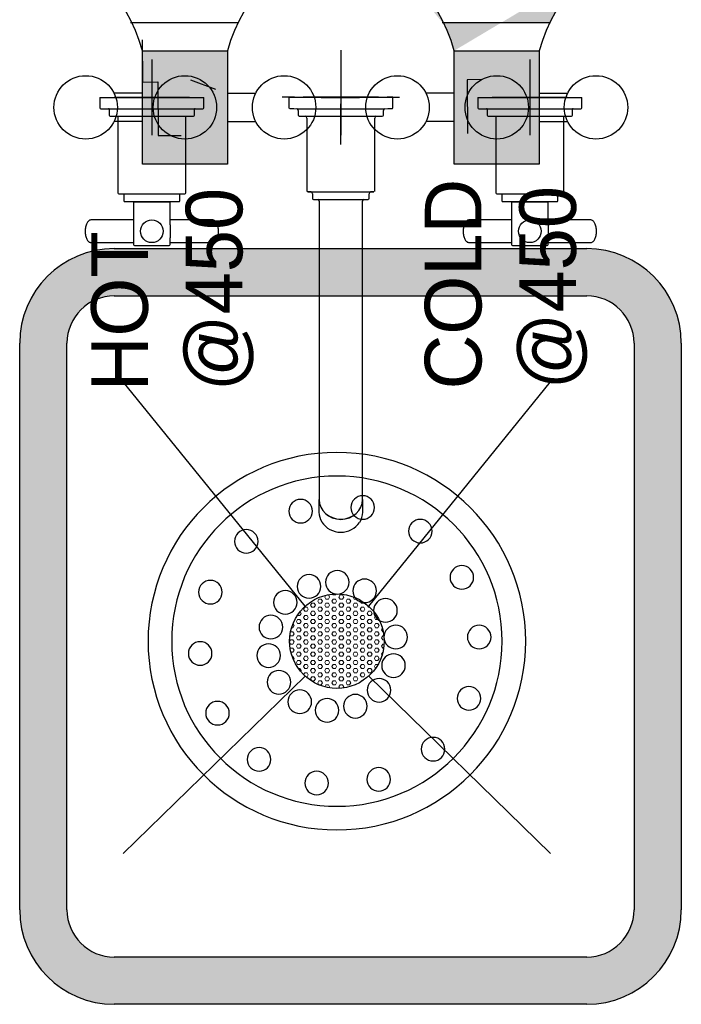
# Model space of a CAD drawing. Header units: inches. Extents: x 1703 to 137267, y -37098 to 14102.
# Tile 101 of 139: x 94059 to 94409, y 7597 to 8118. Entities that reach past the tile are written whole.
import ezdxf

# ---------------------------------------------------------------- set-up
doc = ezdxf.new("R2010")
doc.units = ezdxf.units.IN
doc.header["$MEASUREMENT"] = 0
doc.layers.add('CKD Dimensions', color=7, linetype='Continuous', lineweight=0)
doc.layers.add('CKD Equipments', color=252, linetype='Continuous', lineweight=0)
for name, color, linetype in [('CKD Plumbing', 6, 'Continuous'), ('EQUI.', 4, 'Continuous'), ('EQUIPMENT', 1, 'Continuous'), ('kitchen equip1', 8, 'Continuous')]:
    doc.layers.add(name, color=color, linetype=linetype)

# ---------------------------------------------------------------- blocks, each defined once
blk = doc.blocks.new('G$C92792038')
at = {"layer": 'CKD Dimensions'}
h = blk.add_hatch(color=61, dxfattribs=at)
h.dxf.hatch_style = 1
edge = h.paths.add_edge_path()
edge.add_line((50, 400.0000000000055), (300, 400.0000000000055))
edge.add_arc((300, 350.0000000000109), 50, 359.99999999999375, 90, ccw=False)
edge.add_line((350, 350.0000000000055), (350, 50.00000000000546))
edge.add_arc((300, 50), 49.99999999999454, 269.99999999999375, 360, ccw=False)
edge.add_line((300, 5.456968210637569e-12), (50, 5.456968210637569e-12))
edge.add_arc((50, 50), 50, 179.9999999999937, 270, ccw=False)
edge.add_line((0, 50.00000000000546), (0, 350.0000000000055))
edge.add_arc((50, 350.0000000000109), 49.99999999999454, 89.99999999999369, 180, ccw=False)
edge = h.paths.add_edge_path(flags=16)
edge.add_arc((299.9999999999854, 50.00000000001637), 25.00000000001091, 270.0000000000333, 359.999999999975)
edge.add_line((325, 50.00000000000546), (325, 350.0000000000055))
edge.add_arc((299.9999999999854, 349.9999999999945), 25.00000000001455, 0, 89.99999999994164)
edge.add_line((300, 375.0000000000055), (50, 375.0000000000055))
edge.add_arc((50.00000000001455, 349.9999999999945), 25.00000000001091, 90.00000000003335, 179.999999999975)
edge.add_line((25, 350.0000000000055), (25, 50.00000000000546))
edge.add_arc((50.00000000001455, 50.00000000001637), 25.00000000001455, 180, 269.9999999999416)
edge.add_line((50, 25.00000000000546), (300, 25.00000000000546))
h = blk.add_hatch(dxfattribs=at)
h.set_pattern_fill('HEX', color=256, scale=10)
h.set_pattern_definition([(0, (-71622.69683852, -11169.51708209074), (0, 2.165063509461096), [1.25, -2.5]), (120, (-71622.69683852, -11169.51708209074), (-1.875, -1.082531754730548), [1.25, -2.5]), (59.99999999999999, (-71621.44683852, -11169.51708209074), (-1.875, 1.082531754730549), [1.25, -2.5])])
edge = h.paths.add_edge_path()
edge.add_arc((167.8000880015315, 192.219036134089), 24.99999999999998, 0, 360)
at = {"layer": 'CKD Equipments'}
for points in [[(150.9712188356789, 210.7065768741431), (54.80008800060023, 329.5391715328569)], [(150.9712188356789, 210.7065768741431), (54.80008800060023, 329.5391715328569)], [(150.9712188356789, 210.7065768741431), (54.80008800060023, 329.5391715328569)], [(184.6289571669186, 210.7065768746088), (280.8000880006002, 329.5391715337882)], [(184.6289571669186, 210.7065768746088), (280.8000880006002, 329.5391715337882)], [(184.6289571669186, 210.7065768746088), (280.8000880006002, 329.5391715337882)]]:
    blk.add_lwpolyline(points, dxfattribs=at)
at = {"layer": 'EQUI.'}
for p, q in [((50, 400.0000000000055), (300, 400.0000000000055)), ((50, 375.0000000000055), (300, 375.0000000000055)), ((0, 50.00000000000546), (0, 350.0000000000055)), ((25, 50.00000000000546), (25, 350.0000000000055)), ((325, 350.0000000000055), (325, 50.00000000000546)), ((350, 350.0000000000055), (350, 50.00000000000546)), ((300, 25.00000000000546), (50, 25.00000000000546)), ((300, 5.456968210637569e-12), (50, 5.456968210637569e-12))]:
    blk.add_line(p, q, dxfattribs=at)
for points in [[(150.9712188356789, 210.7065768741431), (54.80008800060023, 329.5391715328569)], [(184.6289571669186, 210.7065768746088), (280.8000880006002, 329.5391715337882)], [(54.80008800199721, 79.89890073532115), (150.9712188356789, 173.7314953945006)], [(54.80008800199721, 79.89890073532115), (150.9712188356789, 173.7314953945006)], [(54.80008800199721, 79.89890073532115), (150.9712188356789, 173.7314953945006)], [(54.80008800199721, 79.89890073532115), (150.9712188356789, 173.7314953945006)], [(280.8000880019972, 79.89890073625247), (184.6289571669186, 173.7314953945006)], [(280.8000880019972, 79.89890073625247), (184.6289571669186, 173.7314953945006)], [(280.8000880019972, 79.89890073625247), (184.6289571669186, 173.7314953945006)], [(280.8000880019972, 79.89890073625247), (184.6289571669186, 173.7314953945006)]]:
    blk.add_lwpolyline(points, dxfattribs=at)
blk.add_circle((167.8000880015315, 192.219036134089), 24.99999999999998, dxfattribs=at)
blk.add_circle((167.8000880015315, 192.219036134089), 24.99999999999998, dxfattribs=at)
blk.add_circle((167.8000880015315, 192.219036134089), 24.99999999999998, dxfattribs=at)
blk.add_circle((167.8000880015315, 192.219036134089), 24.99999999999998, dxfattribs=at)
for centre, radius, start, end in [((50, 350.0000000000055), 50, 90, 180), ((300, 350.0000000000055), 50, 0, 90), ((50, 350.0000000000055), 25, 90, 180), ((300, 350.0000000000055), 25, 0, 90), ((50, 50.00000000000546), 50, 180, 270), ((50, 50.00000000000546), 25, 180, 270), ((300, 50.00000000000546), 50, 270, 0), ((300, 50.00000000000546), 25, 270, 0)]:
    blk.add_arc(centre, radius, start, end, dxfattribs=at)
at = {"layer": 'EQUIPMENT'}
for p, q in [((169.8843884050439, 505.1115315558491), (169.8843884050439, 483.6124696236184)), ((69.88438840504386, 500.1086363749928), (69.88438840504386, 460.1086372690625)), ((169.8843884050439, 500.1115316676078), (169.8843884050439, 460.1115325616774)), ((269.8843884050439, 500.1086363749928), (269.8843884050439, 460.1086372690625)), ((42.38438840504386, 480.1086368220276), (97.38438840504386, 480.1086368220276)), ((42.38438840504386, 480.1086368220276), (42.38438840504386, 474.6086368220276)), ((89.88438795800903, 480.1086368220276), (49.8843888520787, 480.1086368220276)), ((97.38438840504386, 474.6086368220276), (97.38438840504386, 480.1086368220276)), ((144.8843889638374, 480.1115321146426), (138.8843884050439, 480.1115321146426)), ((142.3843884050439, 480.1115321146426), (142.3843884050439, 474.6115321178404)), ((189.884387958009, 480.1115321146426), (149.8843888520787, 480.1115321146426)), ((194.8843878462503, 480.1115321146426), (200.8843884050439, 480.1115321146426)), ((197.3843884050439, 474.6115321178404), (197.3843884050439, 480.1115321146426)), ((242.3843884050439, 480.1086368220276), (297.3843884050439, 480.1086368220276)), ((242.3843884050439, 480.1086368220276), (242.3843884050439, 474.6086368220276)), ((289.884387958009, 480.1086368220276), (249.8843888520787, 480.1086368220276)), ((297.3843884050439, 474.6086368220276), (297.3843884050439, 480.1086368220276)), ((169.8843884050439, 455.1115326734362), (169.8843884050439, 476.6105946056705)), ((42.88438840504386, 474.1086368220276), (96.88438840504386, 474.1086368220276)), ((47.38438840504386, 473.6086368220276), (47.38438840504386, 470.6086368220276)), ((47.88438840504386, 470.1086368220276), (91.88438840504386, 470.1086368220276)), ((51.88438840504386, 470.1086368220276), (51.88438840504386, 429.6086368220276)), ((87.88438840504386, 429.6086368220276), (87.88438840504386, 470.1086368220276)), ((92.38438840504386, 470.6086368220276), (92.38438840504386, 473.6086368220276)), ((147.3843884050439, 473.1115321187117), (147.3843884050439, 470.6115321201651)), ((151.8843884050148, 469.1115321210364), (151.8843884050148, 430.6115321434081)), ((187.8843884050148, 430.6115321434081), (187.8843884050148, 469.1115321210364)), ((192.3843884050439, 470.6115321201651), (192.3843884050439, 473.1115321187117)), ((242.8843884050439, 474.1086368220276), (296.8843884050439, 474.1086368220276)), ((247.3843884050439, 473.6086368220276), (247.3843884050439, 470.6086368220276)), ((247.8843884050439, 470.1086368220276), (291.8843884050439, 470.1086368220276)), ((251.8843884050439, 470.1086368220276), (251.8843884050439, 429.6086368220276)), ((287.8843884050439, 429.6086368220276), (287.8843884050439, 470.1086368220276)), ((292.3843884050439, 470.6086368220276), (292.3843884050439, 473.6086368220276)), ((52.38438840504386, 429.1086368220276), (87.38438840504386, 429.1086368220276)), ((55.03438840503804, 429.1086368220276), (55.03438840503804, 425.4086368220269)), ((84.73438840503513, 425.4086368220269), (84.73438840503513, 429.1086368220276)), ((154.8843884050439, 429.1115321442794), (154.8843884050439, 426.6115321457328)), ((184.8843884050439, 426.6115321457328), (184.8843884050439, 429.1115321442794)), ((252.3843884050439, 429.1086368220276), (287.3843884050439, 429.1086368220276)), ((255.034388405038, 429.1086368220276), (255.034388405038, 425.4086368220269)), ((284.7343884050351, 425.4086368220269), (284.7343884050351, 429.1086368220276)), ((55.53438840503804, 424.9086368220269), (84.23438840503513, 424.9086368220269)), ((60.13438840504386, 424.7086368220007), (79.63438840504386, 424.7086368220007)), ((60.13438840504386, 424.7086368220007), (60.13438840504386, 412.6879223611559)), ((60.99874775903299, 424.9086368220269), (60.99874775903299, 424.7086368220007)), ((78.77002905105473, 424.7086368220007), (78.77002905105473, 424.9086368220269)), ((79.63438840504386, 412.5837574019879), (79.63438840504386, 424.7086368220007)), ((158.3843884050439, 425.1115321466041), (158.3843884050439, 305.6065294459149)), ((181.3843884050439, 305.6065294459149), (181.3843884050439, 425.1115321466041)), ((255.534388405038, 424.9086368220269), (284.2343884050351, 424.9086368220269)), ((260.1343884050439, 424.7086368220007), (279.6343884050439, 424.7086368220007)), ((260.1343884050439, 424.7086368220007), (260.1343884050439, 412.6879223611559)), ((260.998747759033, 424.9086368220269), (260.998747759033, 424.7086368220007)), ((278.7700290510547, 424.7086368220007), (278.7700290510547, 424.9086368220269)), ((279.6343884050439, 412.5837574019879), (279.6343884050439, 424.7086368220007)), ((60.13438840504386, 415.2086368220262), (37.84144846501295, 415.2086368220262)), ((101.9273283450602, 415.2086368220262), (79.63438840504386, 415.2086368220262)), ((260.1343884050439, 415.2086368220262), (237.8414484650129, 415.2086368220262)), ((301.9273283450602, 415.208636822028), (279.6343884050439, 415.2086368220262)), ((34.59981512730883, 409.374206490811), (34.59144846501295, 409.2086368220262)), ((34.59144846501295, 409.2086368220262), (34.59526126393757, 409.0598866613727)), ((105.1689616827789, 409.0430671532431), (105.1773283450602, 409.2086368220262)), ((105.1773283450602, 409.2086368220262), (105.1735155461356, 409.3573869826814)), ((234.5998151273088, 409.374206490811), (234.5914484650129, 409.2086368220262)), ((234.5914484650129, 409.2086368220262), (234.5952612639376, 409.0598866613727)), ((305.1689616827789, 409.0430671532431), (305.1773283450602, 409.208636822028)), ((305.1773283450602, 409.208636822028), (305.1735155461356, 409.3573869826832)), ((37.84144846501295, 403.2086368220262), (60.13438840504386, 403.2086368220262)), ((60.13438840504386, 405.7979535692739), (60.13438840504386, 402.2086368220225)), ((60.63438840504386, 401.7086368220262), (79.13438840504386, 401.7086368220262)), ((79.63438840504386, 402.2086368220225), (79.63438840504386, 405.7532289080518)), ((79.63438840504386, 403.2086368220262), (101.9273283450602, 403.2086368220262)), ((237.8414484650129, 403.2086368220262), (260.1343884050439, 403.2086368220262)), ((260.1343884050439, 405.7979535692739), (260.1343884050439, 402.2086368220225)), ((260.6343884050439, 401.7086368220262), (279.1343884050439, 401.7086368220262)), ((279.6343884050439, 402.2086368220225), (279.6343884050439, 405.7532289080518)), ((279.6343884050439, 403.2086368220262), (301.9273283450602, 403.208636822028)), ((158.3843884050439, 305.6065294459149), (158.3843884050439, 269.3558562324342)), ((181.3843884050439, 269.3541340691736), (181.3843884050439, 305.6065294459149)), ((158.3093884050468, 267.1819991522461), (158.3093884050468, 260.4839894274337)), ((158.3843884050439, 269.3558562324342), (158.3843884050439, 267.2453872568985)), ((181.3843884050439, 267.2453872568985), (181.3843884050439, 269.3541340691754)), ((181.459388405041, 260.4839894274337), (181.459388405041, 267.1819991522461))]:
    blk.add_line(p, q, dxfattribs=at)
for centre in [(69.88438840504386, 409.2086368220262), (269.8843884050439, 409.2086368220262)]:
    blk.add_circle(centre, 6, dxfattribs=at)
for centre, radius, start, end in [((42.88438840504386, 474.6086368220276), 0.4999999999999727, 180, 270), ((96.88438840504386, 474.6086368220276), 0.5000000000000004, 270, 0), ((142.8739544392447, 474.5984959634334), 0.4838872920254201, 180.5908861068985, 257.2081612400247), ((242.8843884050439, 474.6086368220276), 0.5000000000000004, 180, 270), ((296.8843884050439, 474.6086368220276), 0.5000000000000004, 270, 0), ((46.88438840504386, 473.6086368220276), 0.5000000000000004, 0, 90), ((47.88438840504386, 470.6086368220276), 0.4999999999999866, 180, 270), ((91.88438840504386, 470.6086368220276), 0.5000000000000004, 270, 0), ((92.88438840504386, 473.6086368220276), 0.5000000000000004, 90, 180), ((158.0644712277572, 2524.99606747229), 2050.917794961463, 269.6736958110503, 270.0228810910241), ((146.3905535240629, 473.113240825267), 0.9938363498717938, 359.9014911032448, 76.9051451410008), ((150.9127046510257, 469.1479703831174), 0.9563396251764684, 357.644711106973, 77.70927980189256), ((188.8835345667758, 469.1115368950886), 0.9991461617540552, 105.4861535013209, 180.0002737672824), ((191.9167755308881, 470.6015924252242), 0.4677185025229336, 302.269546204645, 1.217709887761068), ((193.3639654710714, 473.1362836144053), 0.9693226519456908, 105.5150114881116, 182.344590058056), ((246.8843884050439, 473.6086368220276), 0.5000000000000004, 0, 90), ((247.8843884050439, 470.6086368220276), 0.5000000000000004, 180, 270), ((291.8843884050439, 470.6086368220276), 0.5000000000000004, 270, 0), ((292.8843884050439, 473.6086368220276), 0.5000000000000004, 90, 180), ((52.38438840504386, 429.6086368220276), 0.5000000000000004, 180, 270), ((87.38438840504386, 429.6086368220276), 0.5000000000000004, 270, 0), ((152.3703973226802, 430.5937963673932), 0.4783997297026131, 178.2673268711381, 257.1381940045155), ((153.9171823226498, 429.1373058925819), 0.959073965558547, 357.7500114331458, 77.99186215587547), ((185.881385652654, 429.1119748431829), 0.9969973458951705, 103.3627671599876, 180.0254411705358), ((187.4091921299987, 430.6048127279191), 0.4752437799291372, 305.7664012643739, 0.810125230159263), ((252.3843884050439, 429.6086368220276), 0.5000000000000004, 180, 270), ((287.3843884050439, 429.6086368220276), 0.5000000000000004, 270, 0), ((55.53438840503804, 425.4086368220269), 0.5000000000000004, 180, 270), ((84.23438840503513, 425.4086368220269), 0.5000000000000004, 270, 0), ((157.4031419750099, 425.1231845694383), 0.9785373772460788, 359.4823450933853, 72.31635743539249), ((182.377903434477, 425.1135670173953), 0.9935171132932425, 107.8916452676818, 180.1173503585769), ((184.3922474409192, 426.6088642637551), 0.492148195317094, 288.0948362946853, 0.310595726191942), ((255.534388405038, 425.4086368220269), 0.5000000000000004, 180, 270), ((284.2343884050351, 425.4086368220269), 0.5000000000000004, 270, 0), ((60.63438840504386, 402.2086368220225), 0.4999999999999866, 180, 270), ((79.13438840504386, 402.2086368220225), 0.4999999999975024, 270, 0), ((260.6343884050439, 402.2086368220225), 0.5000000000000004, 180, 270), ((279.1343884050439, 402.2086368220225), 0.4999999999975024, 270, 0), ((169.880247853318, 262.0232184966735), 12.11587217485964, 213.9793044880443, 325.1602162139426)]:
    blk.add_arc(centre, radius, start, end, dxfattribs=at)
for centre, major_axis, ratio, start_param, end_param in [((169.8843884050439, 480.1115321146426), (27.50000000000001, -6.938893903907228e-15), 3.409123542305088e-05, 2.667120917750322, 6.283185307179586), ((169.8843884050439, 480.1115321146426), (25.87803569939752, 0), 3.409123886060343e-05, 2.815845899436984, 6.283185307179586), ((169.8843884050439, 480.1115321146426), (27.50000000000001, -6.938893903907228e-15), 3.409123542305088e-05, 0, 0.4763898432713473), ((169.8843884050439, 480.1115321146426), (25.87803569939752, 0), 3.409123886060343e-05, 0, 0.3278674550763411), ((169.8843884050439, 474.1115321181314), (26.99999999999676, 0), 3.409123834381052e-05, 3.141455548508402, 6.28292490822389), ((169.8843884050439, 470.1115321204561), (21.99999999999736, 0), 3.409123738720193e-05, 3.142066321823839, 6.283185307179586), ((169.8843884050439, 430.1115321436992), (17.4999999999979, 2.77555756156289e-14), 3.409123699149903e-05, 2.696757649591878, 6.283185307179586), ((169.8843884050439, 430.1115321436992), (17.4999999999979, 2.77555756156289e-14), 3.409123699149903e-05, 0, 0.4405773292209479), ((169.8843884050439, 426.1115321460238), (14.49999997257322, 2.775557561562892e-14), 3.409123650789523e-05, 3.141569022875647, 6.283185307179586), ((169.8843884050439, 267.1819991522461), (11.57500000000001, 0), 0.9063221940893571, 3.141592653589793, 6.283185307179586), ((169.8843884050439, 267.2453872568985), (11.50000000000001, 0), 0.9063221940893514, 3.141592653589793, 6.283185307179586), ((169.8843884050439, 260.4839894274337), (11.57500000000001, 2.389976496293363e-31), 0.9063221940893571, 3.141592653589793, 3.655143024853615), ((169.8843884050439, 260.4839894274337), (11.57500000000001, 2.389976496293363e-31), 0.9063221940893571, 5.752494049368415, 6.283185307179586)]:
    blk.add_ellipse(centre, major_axis=major_axis, ratio=ratio, start_param=start_param, end_param=end_param, dxfattribs=at)
for points, knots in [([(197.0123631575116, 474.1308771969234), (197.0520440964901, 474.1426899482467), (197.132501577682, 474.1682429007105), (197.2590777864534, 474.2654412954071), (197.3517570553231, 474.4110585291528), (197.3934309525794, 474.5499009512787), (197.3810026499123, 474.6165011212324), (197.3786178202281, 474.6289598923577)], [0, 0, 0, 0, 0.168577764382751, 0.4029706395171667, 0.6799974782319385, 0.9483612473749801, 1, 1, 1, 1]), ([(147.3889878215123, 470.6293416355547), (147.3870965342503, 470.6192769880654), (147.3749174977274, 470.553169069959), (147.4115333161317, 470.4283571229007), (147.4863429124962, 470.2987067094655), (147.5757759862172, 470.2129965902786), (147.6621985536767, 470.1600006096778), (147.7135414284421, 470.1423852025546), (147.738602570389, 470.1341165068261)], [0, 0, 0, 0, 0.04275670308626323, 0.3256446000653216, 0.5477861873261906, 0.7333791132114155, 0.8898069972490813, 1, 1, 1, 1]), ([(154.8909339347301, 426.6232356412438), (154.8883487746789, 426.605813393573), (154.8783322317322, 426.535070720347), (154.9194992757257, 426.4092716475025), (154.9969598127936, 426.2861765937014), (155.0875253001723, 426.2040655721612), (155.1740528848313, 426.1555170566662), (155.2355150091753, 426.1320386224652), (155.2632568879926, 426.1267156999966), (155.2663516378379, 426.1261268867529)], [0, 0, 0, 0, 0.07104460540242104, 0.3347702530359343, 0.5440533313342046, 0.7197415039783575, 0.8674751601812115, 0.9872871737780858, 1, 1, 1, 1]), ([(37.83315903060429, 415.1819945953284), (37.74005850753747, 415.1895065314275), (37.46443825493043, 415.2092428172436), (36.95839868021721, 415.0244819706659), (36.39850025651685, 414.652648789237), (35.8862616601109, 414.0882730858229), (35.43815137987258, 413.3513524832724), (35.06961448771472, 412.4572908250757), (34.80044589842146, 411.4554394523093), (34.6316758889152, 410.3926923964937), (34.609636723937, 409.7367076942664), (34.59981512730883, 409.374206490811)], [0, 0, 0, 0, 0.04560389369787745, 0.158159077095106, 0.2716305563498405, 0.3906200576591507, 0.5146130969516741, 0.6402949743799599, 0.7655099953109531, 0.8901285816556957, 1, 1, 1, 1]), ([(60.1346129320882, 412.6954594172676), (60.13490542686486, 412.3445046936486), (60.14786647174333, 411.9650541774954), (60.19288981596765, 410.8496498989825), (60.22819751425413, 410.0488075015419), (60.22971383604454, 407.9607356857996), (60.13485396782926, 406.7518734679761), (60.13357562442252, 405.7645765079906)], [0.4022822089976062, 0.4022822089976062, 0.4022822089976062, 0.4022822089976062, 0.4375000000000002, 0.4375000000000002, 0.5000000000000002, 0.5000000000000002, 0.5975436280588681, 0.5975436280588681, 0.5975436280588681, 0.5975436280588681]), ([(79.63410007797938, 412.6329720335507), (79.63241825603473, 412.2970884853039), (79.61975378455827, 411.9353439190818), (79.57490610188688, 410.827384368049), (79.5399781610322, 410.0245705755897), (79.5399781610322, 409.2086368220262)], [0.9041134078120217, 0.9041134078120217, 0.9041134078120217, 0.9041134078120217, 0.9374999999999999, 0.9374999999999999, 1, 1, 1, 1]), ([(105.1735155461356, 409.3573869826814), (105.171076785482, 409.5185910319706), (105.1619497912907, 410.0055030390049), (105.067071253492, 410.9117781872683), (104.8509167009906, 411.9516512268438), (104.5305807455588, 412.9109346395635), (104.1149987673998, 413.7441893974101), (103.6068648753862, 414.4279818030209), (103.0430656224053, 414.8990691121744), (102.464000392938, 415.1697748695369), (102.1242855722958, 415.1824480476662), (101.9489416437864, 415.1861071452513)], [0, 0, 0, 0, 0.04884692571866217, 0.1730336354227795, 0.2976361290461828, 0.4228484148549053, 0.5490368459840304, 0.6764688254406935, 0.8043166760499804, 0.9143370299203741, 1, 1, 1, 1]), ([(237.8331590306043, 415.1819945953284), (237.7400585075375, 415.1895065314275), (237.4644382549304, 415.2092428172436), (236.9583986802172, 415.0244819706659), (236.3985002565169, 414.652648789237), (235.8862616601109, 414.0882730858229), (235.4381513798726, 413.3513524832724), (235.0696144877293, 412.4572908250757), (234.8004458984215, 411.4554394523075), (234.6316758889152, 410.3926923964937), (234.6096367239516, 409.7367076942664), (234.5998151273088, 409.374206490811)], [0, 0, 0, 0, 0.04560389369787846, 0.1581590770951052, 0.271630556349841, 0.3906200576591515, 0.5146130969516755, 0.6402949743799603, 0.7655099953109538, 0.8901285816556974, 1, 1, 1, 1]), ([(260.1346129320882, 412.6954594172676), (260.1349054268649, 412.3445046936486), (260.1478664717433, 411.9650541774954), (260.1928898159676, 410.8496498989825), (260.2281975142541, 410.0488075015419), (260.2297138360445, 407.9607356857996), (260.1348539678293, 406.7518734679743), (260.1335756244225, 405.7645765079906)], [0.4022822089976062, 0.4022822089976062, 0.4022822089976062, 0.4022822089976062, 0.4375000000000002, 0.4375000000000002, 0.5000000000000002, 0.5000000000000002, 0.5975436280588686, 0.5975436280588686, 0.5975436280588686, 0.5975436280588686]), ([(279.6341000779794, 412.6329720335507), (279.6324182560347, 412.2970884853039), (279.6197537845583, 411.9353439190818), (279.5749061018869, 410.827384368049), (279.5399781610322, 410.0245705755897), (279.5399781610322, 409.2086368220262)], [0.9041134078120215, 0.9041134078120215, 0.9041134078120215, 0.9041134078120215, 0.9374999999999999, 0.9374999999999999, 1, 1, 1, 1]), ([(305.1735155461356, 409.3573869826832), (305.171076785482, 409.5185910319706), (305.1619497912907, 410.0055030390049), (305.067071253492, 410.9117781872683), (304.8509167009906, 411.9516512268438), (304.5305807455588, 412.9109346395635), (304.1149987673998, 413.7441893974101), (303.6068648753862, 414.4279818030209), (303.0430656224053, 414.8990691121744), (302.464000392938, 415.1697748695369), (302.1242855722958, 415.182448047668), (301.9489416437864, 415.1861071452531)], [0, 0, 0, 0, 0.04884692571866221, 0.1730336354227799, 0.2976361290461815, 0.4228484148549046, 0.5490368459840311, 0.6764688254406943, 0.8043166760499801, 0.914337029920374, 1, 1, 1, 1]), ([(34.59526126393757, 409.0598866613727), (34.59770002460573, 408.8986826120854), (34.60682701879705, 408.4117706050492), (34.7017055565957, 407.5054954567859), (34.91786010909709, 406.4656224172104), (35.23819606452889, 405.5063390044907), (35.65377804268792, 404.6730842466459), (36.16191193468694, 403.9892918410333), (36.72571118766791, 403.5182045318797), (37.3047764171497, 403.2474987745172), (37.6444912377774, 403.234825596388), (37.81983516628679, 403.231166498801)], [0, 0, 0, 0, 0.04884692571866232, 0.1730336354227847, 0.2976361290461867, 0.4228484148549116, 0.5490368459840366, 0.6764688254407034, 0.8043166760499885, 0.9143370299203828, 1, 1, 1, 1]), ([(101.9356177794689, 403.2352790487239), (102.0287183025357, 403.2277671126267), (102.3043385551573, 403.2080308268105), (102.810378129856, 403.3927916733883), (103.3702765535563, 403.7646248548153), (103.8825151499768, 404.3290005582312), (104.3306254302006, 405.0659211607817), (104.6991623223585, 405.9599828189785), (104.9683309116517, 406.9618341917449), (105.1371009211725, 408.0245812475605), (105.1591400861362, 408.6805659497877), (105.1689616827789, 409.0430671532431)], [0, 0, 0, 0, 0.04560389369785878, 0.1581590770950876, 0.2716305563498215, 0.3906200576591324, 0.5146130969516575, 0.6402949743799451, 0.7655099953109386, 0.8901285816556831, 1, 1, 1, 1]), ([(234.5952612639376, 409.0598866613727), (234.5977000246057, 408.8986826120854), (234.606827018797, 408.4117706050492), (234.7017055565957, 407.5054954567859), (234.9178601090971, 406.4656224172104), (235.2381960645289, 405.5063390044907), (235.6537780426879, 404.6730842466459), (236.1619119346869, 403.9892918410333), (236.7257111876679, 403.5182045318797), (237.3047764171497, 403.2474987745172), (237.6444912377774, 403.234825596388), (237.8198351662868, 403.231166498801)], [0, 0, 0, 0, 0.04884692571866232, 0.173033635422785, 0.2976361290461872, 0.4228484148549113, 0.5490368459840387, 0.6764688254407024, 0.8043166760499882, 0.9143370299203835, 1, 1, 1, 1]), ([(301.9356177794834, 403.2352790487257), (302.0287183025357, 403.2277671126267), (302.3043385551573, 403.2080308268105), (302.810378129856, 403.3927916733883), (303.3702765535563, 403.7646248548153), (303.8825151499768, 404.3290005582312), (304.3306254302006, 405.0659211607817), (304.6991623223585, 405.9599828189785), (304.9683309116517, 406.9618341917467), (305.1371009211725, 408.0245812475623), (305.1591400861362, 408.6805659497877), (305.1689616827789, 409.0430671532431)], [0, 0, 0, 0, 0.04560389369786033, 0.158159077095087, 0.2716305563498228, 0.3906200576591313, 0.5146130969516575, 0.6402949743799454, 0.7655099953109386, 0.8901285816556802, 1, 1, 1, 1])]:
    blk.add_open_spline(points, degree=3, knots=knots, dxfattribs=at)
for points in [[(79.5399781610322, 409.2086368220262), (79.5399781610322, 407.9293091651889), (79.63519030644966, 406.7204859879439), (79.63504455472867, 405.7374261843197)], [(279.5399781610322, 409.2086368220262), (279.5399781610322, 407.9293091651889), (279.6351903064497, 406.7204859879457), (279.6350445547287, 405.7374261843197)]]:
    blk.add_open_spline(points, degree=3, dxfattribs=at)
blk = doc.blocks.new('100 DNT')
at = {"layer": 'CKD Plumbing'}
for centre, radius in [((-0.1292388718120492, -4.683218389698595), 101.6), ((-0.1292388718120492, -4.683218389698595), 88.89999999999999), ((-14.03453320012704, 67.29299541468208), 6.35), ((19.38060604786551, 65.32915967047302), 6.35), ((-44.99260977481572, 54.56406472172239), 6.35), ((48.63452983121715, 49.06151924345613), 6.35), ((-67.361996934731, 29.66348842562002), 6.35), ((-0.3580487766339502, 27.00860566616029), 6.35), ((-15.03807992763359, 22.39821634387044), 6.35), ((14.86857522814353, 24.79299610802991), 6.35), ((67.93313976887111, 21.71207982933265), 6.35), ((27.62597246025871, 16.19021631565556), 6.35), ((-26.26395801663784, 11.87497228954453), 6.35), ((35.38738393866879, 2.90415233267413), 6.35), ((-76.71216321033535, -2.476868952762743), 6.35), ((-31.81226021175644, -2.476868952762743), 6.35), ((-31.81226021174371, -2.476868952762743), 6.35), ((-31.8122602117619, -2.476868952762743), 6.35), ((-31.81226021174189, -2.476868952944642), 6.35), ((-31.81226021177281, -2.476868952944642), 6.35), ((-31.81226021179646, -2.476868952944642), 6.35), ((-31.8122602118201, -2.476868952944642), 6.35), ((-31.81226021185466, -2.476868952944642), 6.35), ((-31.81226021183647, -2.476868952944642), 6.35), ((-31.81226021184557, -2.476868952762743), 6.35), ((-31.81226021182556, -2.476868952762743), 6.35), ((-31.8122602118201, -2.476868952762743), 6.35), ((-31.81226021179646, -2.476868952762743), 6.35), ((-31.81226021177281, -2.476868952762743), 6.35), ((-31.8122602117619, -2.476868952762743), 6.35), ((-31.8122602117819, -2.476868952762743), 6.35), ((-31.81226021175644, -2.476868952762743), 6.35), ((-31.81226021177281, -2.476868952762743), 6.35), ((-31.81226021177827, -2.476868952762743), 6.35), ((-31.81226021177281, -2.476868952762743), 6.35), ((-31.812260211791, -2.476868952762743), 6.35), ((-31.81226021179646, -2.476868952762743), 6.35), ((-31.81226021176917, -2.476868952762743), 6.35), ((-31.81226021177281, -2.476868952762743), 6.35), ((-31.81226021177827, -2.476868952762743), 6.35), ((-31.81226021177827, -2.476868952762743), 6.35), ((-31.81226021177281, -2.476868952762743), 6.35), ((73.45410948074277, -11.30226667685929), 6.35), ((36.61556693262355, -12.43372792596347), 6.35), ((-30.58407721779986, -17.81474921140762), 6.35), ((31.06726473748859, -26.78556916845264), 6.35), ((-22.82266573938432, -31.10081319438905), 6.35), ((-71.19119349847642, -35.49121545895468), 6.35), ((19.84138664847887, -37.30881322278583), 6.35), ((-10.06526850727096, -39.70359298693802), 6.35), ((5.161355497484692, -41.91920254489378), 6.35), ((64.1039432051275, -43.44262405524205), 6.35), ((-51.89258356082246, -62.84065487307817), 6.35), ((41.73455604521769, -68.34320035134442), 6.35), ((-22.63865977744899, -79.10829530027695), 6.35), ((10.77647947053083, -81.07213104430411), 6.35)]:
    blk.add_circle(centre, radius, dxfattribs=at)
blk = doc.blocks.new('100DNT')
at = {"layer": 'CKD Plumbing'}
blk.add_blockref('100 DNT', (0.1292388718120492, 4.683218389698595), dxfattribs=at)
blk = doc.blocks.new('G$C978481E4')
at = {"layer": 'CKD Plumbing'}
h = blk.add_hatch(color=1, dxfattribs=at)
h.dxf.hatch_style = 1
h.paths.add_polyline_path([(180.3019406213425, 225.000094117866), (120.3019406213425, 225.000094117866), (120.3019406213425, 270.000094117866), (180.3019406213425, 270.000094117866)])
h = blk.add_hatch(color=5, dxfattribs=at)
h.dxf.hatch_style = 1
h.paths.add_polyline_path([(180.3019406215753, 60.00003137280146), (120.3019406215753, 60.00003137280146), (120.3019406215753, 105.0000313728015), (180.3019406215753, 105.0000313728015)])
edge = h.paths.add_edge_path()
edge.add_arc((157.8019804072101, -22.49992884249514), 85.51310803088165, 15.25509999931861, 74.74490000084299)
edge.add_line((240.3019406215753, 165.0000313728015), (240.3019406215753, 3.137280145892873e-05))
edge.add_line((195.3019406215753, 54.12603137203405), (195.3019406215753, 111.3480313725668))
edge.add_arc((157.8019725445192, 187.5000235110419), 85.51312401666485, 285.25508075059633, 344.7448807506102, ccw=False)
edge.add_line((225.3019406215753, 135.5520313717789), (225.3019406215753, 29.47803137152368))
at = {"layer": 'CKD Plumbing', "color": 1}
for p, q in [((240.3019406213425, 165.000094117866), (240.3019406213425, 330.000094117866)), ((225.3019406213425, 194.4780941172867), (225.3019406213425, 300.5520941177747)), ((142.8019406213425, 270.000094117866), (142.8019406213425, 285.000094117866)), ((157.8019406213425, 270.000094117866), (157.8019406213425, 285.000094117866)), ((195.3019406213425, 276.3480941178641), (195.3019406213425, 219.1260941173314)), ((142.8019406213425, 225.000094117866), (142.8019406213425, 210.000094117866)), ((157.8019406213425, 225.000094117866), (157.8019406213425, 210.000094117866))]:
    blk.add_line(p, q, dxfattribs=at)
at = {"layer": 'CKD Plumbing', "color": 5}
for p, q in [((240.3019406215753, 3.137280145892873e-05), (240.3019406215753, 165.0000313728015)), ((225.3019406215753, 29.47803137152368), (225.3019406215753, 135.5520313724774)), ((142.8019406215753, 105.0000313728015), (142.8019406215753, 120.0000313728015)), ((157.8019406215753, 105.0000313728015), (157.8019406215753, 120.0000313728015)), ((195.3019406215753, 111.3480313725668), (195.3019406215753, 54.12603137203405)), ((142.8019406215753, 60.00003137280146), (142.8019406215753, 45.00003137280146)), ((157.8019406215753, 60.00003137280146), (157.8019406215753, 45.00003137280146))]:
    blk.add_line(p, q, dxfattribs=at)
at = {"layer": 'CKD Plumbing', "color": 1}
blk.add_lwpolyline([(180.3019406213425, 225.000094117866), (120.3019406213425, 225.000094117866), (120.3019406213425, 270.000094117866), (180.3019406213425, 270.000094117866)], close=True, dxfattribs=at)
at = {"layer": 'CKD Plumbing', "color": 5}
blk.add_lwpolyline([(180.3019406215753, 60.00003137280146), (120.3019406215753, 60.00003137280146), (120.3019406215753, 105.0000313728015), (180.3019406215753, 105.0000313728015)], close=True, dxfattribs=at)
at = {"layer": 'CKD Plumbing', "color": 1}
for centre in [(150.3019406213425, 300.000094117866), (150.3019406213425, 247.500094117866), (150.3019406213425, 195.000094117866)]:
    blk.add_circle(centre, 16.77051, dxfattribs=at)
at = {"layer": 'CKD Plumbing', "color": 5}
for centre in [(150.3019406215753, 135.0000313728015), (150.3019406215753, 82.50003137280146), (150.3019406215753, 30.00003137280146)]:
    blk.add_circle(centre, 16.77051, dxfattribs=at)
at = {"layer": 'CKD Plumbing', "color": 1}
for centre, start, end in [((157.8019406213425, 352.500094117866), 285.2550999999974, 344.7448999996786), ((157.8019406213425, 142.500094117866), 15.25509999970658, 74.74490000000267)]:
    blk.add_arc(centre, 85.51313999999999, start, end, dxfattribs=at)
at = {"layer": 'CKD Plumbing', "color": 5}
for centre, start, end in [((157.8019406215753, 187.5000313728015), 285.2550999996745, 344.7448999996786), ((157.8019406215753, -22.49996862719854), 15.25509999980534, 74.74490000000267)]:
    blk.add_arc(centre, 85.51314, start, end, dxfattribs=at)
at = {"layer": 'kitchen equip1', "ltscale": 700}
for p, q in [((186.0705251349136, 270.0975535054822, -5.889800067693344), (163.7190672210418, 269.9418828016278, -5.889800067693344)), ((163.7190672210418, 269.9418828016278, -5.889800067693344), (163.7756747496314, 261.8140799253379, -5.889800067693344)), ((163.7756747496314, 261.8140799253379, -5.889800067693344), (135.3283646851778, 261.6159535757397, -5.889800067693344)), ((135.3283646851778, 261.6159535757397, -5.889800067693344), (135.4132759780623, 249.4242492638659, -5.889800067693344)), ((164.9119411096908, 244.5495747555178, -5.889800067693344), (159.9240515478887, 231.3065153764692, -5.889800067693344)), ((164.9149012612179, 98.24204705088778, -5.889800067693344), (136.4675911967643, 98.04392070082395, -5.889800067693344)), ((164.9715087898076, 90.11424417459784, -5.889800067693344), (164.9149012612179, 98.24204705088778, -5.889800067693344))]:
    blk.add_line(p, q, dxfattribs=at)
at = {"layer": 'CKD Plumbing', "color": 7, "char_height": 30, "width": 251, "attachment_point": 1}
for s, insert in [('HOT\\P@450', (0, 297.0841901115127)), ('COLD\\P@450', (1, 120.5841901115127))]:
    blk.add_mtext(s, dxfattribs=dict(at, insert=insert))
blk = doc.blocks.new('G$C0C3C389A')
at = {"layer": 'CKD Dimensions'}
blk.add_blockref('G$C978481E4', (0, 0), dxfattribs=at)

msp = doc.modelspace()

# ---------------------------------------------------------------- block references
at = {"layer": 'CKD Dimensions', "ltscale": 0.25, "rotation": 90}
msp.add_blockref('G$C0C3C389A', (94393.91328465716, 7921.584666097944), dxfattribs=at)
at = {"layer": 'CKD Equipments', "ltscale": 0.25}
msp.add_blockref('G$C92792038', (94059.02886487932, 7597.080930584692), dxfattribs=at)
at = {"layer": 'CKD Plumbing', "xscale": -0.9832238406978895, "yscale": 0.9832238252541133, "zscale": 0.9832238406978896, "rotation": 359.9999999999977}
msp.add_blockref('100DNT', (94226.82895288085, 7789.299966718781), dxfattribs=at)

doc.saveas('drawing.dxf')
